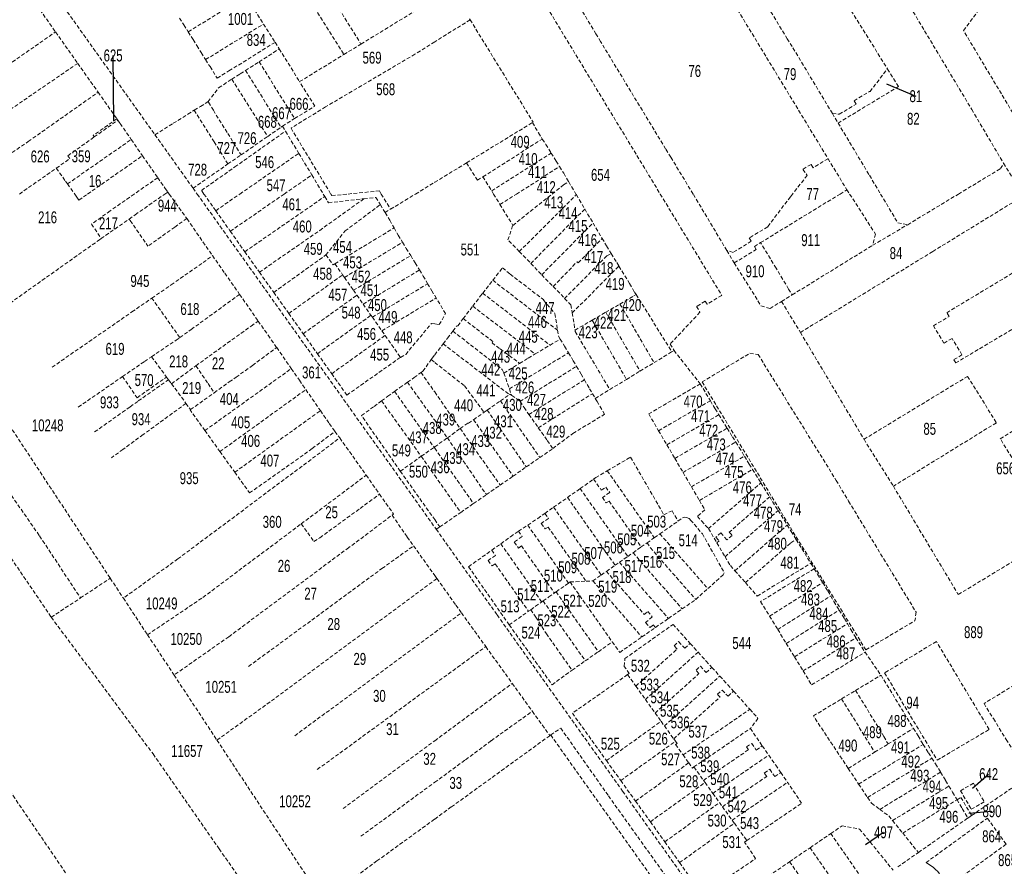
# Model space of a CAD drawing. Header units: metres. Extents: x 133573 to 134388, y 432380 to 433484.
# Tile 3 of 7: x 133861 to 134191, y 432775 to 433058. Entities that reach past the tile are written whole.
import ezdxf
from ezdxf.enums import TextEntityAlignment as Align

# ---------------------------------------------------------------- set-up
doc = ezdxf.new("R2010")
doc.units = ezdxf.units.M
doc.linetypes.add('DASHED2', pattern=[0.375, 0.25, -0.125])
doc.layers.add('2007', color=7, linetype='Continuous')
doc.layers.add('B-XX-AL-KADASTRALEGRENS-G', color=7, linetype='DASHED2', lineweight=18, true_color=0xc70000)
doc.styles.get("Standard").update_dxf_attribs({"font": 'arial.ttf'})

msp = doc.modelspace()

# ---------------------------------------------------------------- linework, layer by layer
at = {"layer": '2007'}
for points in [[(133892.695, 433024.355), (133892.415, 433046.344)], [(134151.155, 433036.875), (134160.969, 433032.728)], [(134179.885, 432801.315), (134185.331, 432805.989)], [(134178.645, 432792.915), (134186.44, 432793.568)], [(134144.095, 432782.415), (134150.174, 432786.534)]]:
    msp.add_lwpolyline(points, dxfattribs=at)
at = {"layer": 'B-XX-AL-KADASTRALEGRENS-G', "ltscale": 5}
for points in [[(133832.452, 433123.533), (133906.404, 433019.833)], [(134133.054, 433026.931), (134119.601, 433049.293), (134117.971, 433051.859), (134101.685, 433078.909), (134100.11, 433081.554), (134086.635, 433103.669), (134087.059, 433105.541)], [(133944.237, 433100.176), (133975.348, 433050.156)], [(134077.97, 433100.119), (134131.596, 433011.809)], [(134122.531, 433088.341), (134137.557, 433097.09), (134139.233, 433094.397), (134139.803, 433094.739), (134179.663, 433028.301), (134190.34, 433010.267)], [(133939.995, 433094.095), (133969.605, 433046.642)], [(134122.531, 433088.341), (134151.438, 433041.921)], [(134086.467, 433000), (134078.975, 433012.322), (134077.26, 433015.103), (134055.521, 433050.965), (134053.961, 433053.559), (134040.523, 433075.862), (134040.969, 433077.62)], [(134031.692, 433072.159), (134075.47, 433000)], [(134207.901, 433002.998), (134176.915, 433054.645), (134181.649, 433061.02), (134199.594, 433072.019)], [(133866.03, 433064.318), (133866.836, 433063.172), (133873.164, 433054.207)], [(133917.555, 433054.241), (133936.836, 433066.153)], [(133975.348, 433050.156), (134000, 433065.243)], [(133939.712, 433061.614), (133942.724, 433056.862)], [(133914.675, 433058.828), (133916.077, 433056.573), (133917.555, 433054.241)], [(133923.376, 433044.955), (133942.724, 433056.862)], [(133942.724, 433056.862), (133946.605, 433050.739)], [(134011.854, 433058.285), (134000, 433050.889)], [(134011.695, 433058.542), (134011.854, 433058.285)], [(134011.854, 433058.285), (134032.904, 433024.089)], [(133821.77, 433018.428), (133873.164, 433054.207)], [(133873.164, 433054.207), (133880.574, 433043.708)], [(133917.555, 433054.241), (133919.208, 433051.635), (133920.449, 433049.639)], [(133931.18, 433041.179), (133946.605, 433050.739)], [(133946.605, 433050.739), (133947.997, 433048.55)], [(133969.605, 433046.642), (133975.348, 433050.156)], [(134000, 433050.889), (133993.38, 433046.759)], [(133920.449, 433049.639), (133921.908, 433047.291), (133923.376, 433044.955)], [(133941.27, 433044.241), (133947.997, 433048.55)], [(133947.997, 433048.55), (133954.805, 433037.584)], [(133954.805, 433037.584), (133969.605, 433046.642)], [(133993.38, 433046.759), (133963.505, 433029.149)], [(133828.563, 433008.103), (133880.574, 433043.708)], [(133880.574, 433043.708), (133887.398, 433034.039)], [(133923.376, 433044.955), (133924.709, 433042.834)], [(133936.704, 433041.316), (133941.27, 433044.241)], [(133941.27, 433044.241), (133953.139, 433025.224)], [(133924.709, 433042.834), (133924.848, 433042.612), (133927.252, 433038.745)], [(133927.252, 433038.745), (133931.18, 433041.179)], [(133932.14, 433038.393), (133934.976, 433040.209)], [(133934.976, 433040.209), (133936.704, 433041.316)], [(133936.704, 433041.316), (133948.579, 433022.353)], [(134133.054, 433026.931), (134135.36, 433026.685), (134140.981, 433030.087), (134140.311, 433031.195), (134145.49, 433034.326), (134145.636, 433034.245), (134151.438, 433041.921)], [(134134.966, 433023.741), (134155.165, 433035.935), (134151.438, 433041.921)], [(133927.722, 433035.563), (133932.14, 433038.393)], [(133932.14, 433038.393), (133944.144, 433019.277)], [(133953.139, 433025.224), (133959.877, 433029.415), (133954.805, 433037.584)], [(133838.619, 433000), (133864.018, 433017.557), (133887.398, 433034.039)], [(133887.398, 433034.039), (133893.67, 433025.152)], [(133924.165, 433030.899), (133927.722, 433035.563)], [(133919.587, 433028.039), (133921.646, 433029.325), (133924.088, 433030.798), (133924.165, 433030.899)], [(133925.954, 433028.018), (133924.165, 433030.899)], [(133906.404, 433019.833), (133912.509, 433023.648), (133917.428, 433026.69), (133919.587, 433028.039)], [(133919.587, 433028.039), (133926.206, 433017.444)], [(133925.954, 433028.018), (133930.756, 433020.287)], [(133963.505, 433029.149), (133951.932, 433022.031), (133965.254, 433000)], [(134133.054, 433026.931), (134134.966, 433023.741)], [(133893.67, 433025.152), (133885.779, 433019.597), (133886.113, 433019.094)], [(133886.113, 433019.094), (133893.986, 433024.705)], [(133893.67, 433025.152), (133893.986, 433024.705)], [(133893.986, 433024.705), (133894.775, 433023.588), (133898.484, 433018.234)], [(133949.068, 433022.692), (133953.139, 433025.224)], [(134010.663, 433010.433), (134032.714, 433023.901)], [(134032.714, 433023.901), (134032.904, 433024.089)], [(134032.714, 433023.901), (134034.702, 433020.461), (134036.012, 433018.402)], [(134134.966, 433023.741), (134145.442, 433006.258)], [(133930.756, 433020.287), (133935.225, 433013.092)], [(133933.133, 433009.041), (133950.079, 433021.011)], [(133944.144, 433019.277), (133948.579, 433022.353)], [(133948.579, 433022.353), (133949.068, 433022.692)], [(133949.068, 433022.692), (133950.079, 433021.011)], [(133950.079, 433021.011), (133954.532, 433013.608)], [(133873.418, 433008.65), (133877.978, 433011.86), (133877.304, 433012.817), (133886.113, 433019.094)], [(133877.148, 433003.372), (133898.484, 433018.234)], [(133898.484, 433018.234), (133902.25, 433012.797)], [(133906.404, 433019.833), (133919.157, 433001.949)], [(133926.206, 433017.444), (133930.829, 433010.044)], [(133935.225, 433013.092), (133944.144, 433019.277)], [(134016.153, 433005.792), (134036.012, 433018.402)], [(134036.012, 433018.402), (134037.163, 433016.592), (134038.973, 433013.678)], [(133883.888, 433000), (133902.25, 433012.797)], [(133902.25, 433012.797), (133907.335, 433005.454)], [(133930.829, 433010.044), (133935.225, 433013.092)], [(133934.816, 433000), (133954.532, 433013.608)], [(133954.532, 433013.608), (133958.888, 433006.367)], [(134000, 433003.921), (134010.663, 433010.433)], [(134010.663, 433010.433), (134014.302, 433004.617)], [(134019.067, 433001.039), (134038.973, 433013.678)], [(134038.973, 433013.678), (134040.635, 433011.002), (134041.771, 433009.161)], [(134131.596, 433011.809), (134126.612, 433008.769), (134125.912, 433009.916), (134123.154, 433008.234)], [(134131.596, 433011.809), (134137.914, 433001.405)], [(133861.067, 433000), (133873.418, 433008.65)], [(133873.418, 433008.65), (133876.496, 433004.279), (133877.148, 433003.372)], [(133919.157, 433001.949), (133930.829, 433010.044)], [(133922.816, 433000), (133921.977, 433001.186), (133933.133, 433009.041)], [(134027.342, 433000), (134041.771, 433009.161)], [(134041.771, 433009.161), (134043.151, 433006.924), (134044.828, 433004.091)], [(134123.154, 433008.234), (134124.622, 433006.231), (134119.718, 433000)], [(134175.229, 433000), (134189.33, 433008.511), (134190.34, 433010.267)], [(134190.34, 433010.267), (134196.643, 433000)], [(133907.335, 433005.454), (133899.506, 433000)], [(133907.335, 433005.454), (133909.842, 433001.835), (133910.683, 433000.67)], [(133949.663, 433000), (133958.888, 433006.367)], [(133958.888, 433006.367), (133962.718, 433000)], [(133993.58, 433000), (134000, 433003.921)], [(134014.302, 433004.617), (134016.153, 433005.792)], [(134016.153, 433005.792), (134019.067, 433001.039)], [(134043.128, 433003.084), (134044.828, 433004.091)], [(134044.828, 433004.091), (134047.263, 433000)], [(134145.442, 433006.258), (134149.183, 433000)], [(133877.148, 433003.372), (133879.572, 433000)], [(133909.725, 433000), (133910.683, 433000.67)], [(133910.683, 433000.67), (133911.166, 433000)], [(133919.157, 433001.949), (133920.547, 433000)], [(133971.011, 433000), (133981.497, 433001.059), (133982.14, 433000)], [(134019.067, 433001.039), (134019.704, 433000)], [(134039.261, 433000), (134043.128, 433003.084)], [(134135.618, 433000), (134137.914, 433001.405)], [(134137.914, 433001.405), (134138.823, 433000)], [(133790.292, 433000), (133798.983, 432986.492), (133815.062, 432961.251), (133819.459, 432954.426), (133841.237, 432923.786), (133867.813, 432885.646), (133881.502, 432864.904)], [(133879.572, 433000), (133880.323, 432998.956), (133881.003, 432997.989), (133883.888, 433000)], [(133899.506, 433000), (133891.432, 432994.376), (133885.227, 432989.94), (133888.385, 432985.076)], [(133897.773, 432991.62), (133899.805, 432993.061), (133909.725, 433000)], [(133911.166, 433000), (133917.068, 432991.816)], [(133920.547, 433000), (134000, 432888.587)], [(133926.751, 432994.434), (133922.816, 433000)], [(133926.751, 432994.434), (133934.816, 433000)], [(133931.62, 432987.547), (133949.663, 433000)], [(133936.46, 432980.701), (133963.218, 432999.169)], [(133941.362, 432973.85), (133961.54, 432987.825), (133976.329, 432998.414)], [(133962.718, 433000), (133963.218, 432999.169)], [(133963.218, 432999.169), (133964.467, 432997.093), (133976.329, 432998.414)], [(133965.254, 433000), (133965.585, 432999.452)], [(133965.585, 432999.452), (133971.011, 433000)], [(133976.329, 432998.414), (133980.364, 432998.863), (133981.829, 432996.438)], [(133982.14, 433000), (133985.234, 432994.903)], [(133985.234, 432994.903), (133993.58, 433000)], [(134019.704, 433000), (134021.844, 432996.509)], [(134021.844, 432996.509), (134027.342, 433000)], [(134026.127, 432989.525), (134039.261, 433000)], [(134028.304, 432980.741), (134047.396, 432999.777)], [(134047.263, 433000), (134047.396, 432999.777)], [(134047.396, 432999.777), (134050.207, 432995.004)], [(134075.47, 433000), (134096.03, 432966.111), (134091.115, 432963.12), (134090.481, 432964.163), (134087.596, 432962.407), (134088.737, 432960.458), (134078.736, 432949.792)], [(134097.748, 432981.097), (134086.467, 433000)], [(134119.014, 432999.106), (134111.399, 432989.051), (134105.251, 432985.315), (134105.934, 432984.19), (134099.852, 432980.497), (134097.748, 432981.097)], [(134109.046, 432983.74), (134135.618, 433000)], [(134119.718, 433000), (134119.014, 432999.106)], [(134122.351, 432953.713), (134166.625, 432980.777), (134197.013, 432999.398)], [(134138.823, 433000), (134147.479, 432986.626), (134146.533, 432982.852)], [(134149.183, 433000), (134154.929, 432990.39), (134158.248, 432989.751)], [(134158.248, 432989.751), (134175.229, 433000)], [(134172.094, 432959.077), (134171.29, 432960.288), (134207.52, 432982.121), (134197.013, 432999.398)], [(133926.751, 432994.434), (133931.62, 432987.547)], [(133963.634, 432979.631), (133970.016, 432987.656), (133981.829, 432996.438)], [(133981.829, 432996.438), (133983.424, 432993.798)], [(133983.424, 432993.798), (133985.234, 432994.903)], [(134021.844, 432996.509), (134026.127, 432989.525)], [(134032.153, 432976.778), (134050.207, 432995.004)], [(134050.207, 432995.004), (134052.979, 432990.297)], [(133888.385, 432985.076), (133897.773, 432991.62)], [(133898.135, 432991.101), (133897.773, 432991.62)], [(133898.135, 432991.101), (133904.08, 432982.572)], [(133913.026, 432988.939), (133917.068, 432991.816)], [(133917.068, 432991.816), (133917.158, 432991.691), (133925.65, 432979.396)], [(133983.424, 432993.798), (133984.974, 432991.231), (133986.415, 432988.674)], [(133913.026, 432988.939), (133904.08, 432982.572)], [(133931.62, 432987.547), (133936.46, 432980.701)], [(133966.619, 432976.669), (133986.415, 432988.674)], [(133986.415, 432988.674), (133987.784, 432986.244), (133989.22, 432983.866)], [(134024.5, 432984.657), (134026.127, 432989.525)], [(134035.804, 432973.02), (134052.979, 432990.297)], [(134052.979, 432990.297), (134056.011, 432985.148)], [(134146.533, 432982.852), (134158.248, 432989.751)], [(133857.908, 432963.496), (133887.867, 432984.715), (133888.385, 432985.076)], [(134028.304, 432980.741), (134024.5, 432984.657)], [(134039.655, 432969.055), (134047.644, 432977.364), (134047.961, 432976.986), (134050.451, 432979.45), (134056.011, 432985.148)], [(134056.011, 432985.148), (134057.498, 432982.623), (134059.053, 432980.089)], [(133969.819, 432972.101), (133989.22, 432983.866)], [(133989.22, 432983.866), (133990.461, 432981.812), (133991.965, 432979.415)], [(134028.304, 432980.741), (134032.153, 432976.778)], [(134097.748, 432981.097), (134100.223, 432976.949)], [(134100.223, 432976.949), (134107.594, 432981.485), (134106.943, 432982.453), (134109.046, 432983.74)], [(134114.232, 432975.151), (134109.046, 432983.74)], [(134119.598, 432966.264), (134146.533, 432982.852)], [(133905.381, 432965.165), (133911.813, 432969.615), (133922.514, 432977.076), (133925.65, 432979.396)], [(133925.65, 432979.396), (133929.803, 432973.537), (133934.736, 432966.45)], [(133936.46, 432980.701), (133941.362, 432973.85)], [(133946.164, 432967.107), (133963.634, 432979.631)], [(133963.634, 432979.631), (133966.033, 432976.314), (133966.619, 432976.669)], [(133972.826, 432967.809), (133991.965, 432979.415)], [(133991.965, 432979.415), (133993.497, 432976.974), (133994.932, 432974.599)], [(134043.485, 432965.111), (134057.565, 432979.293), (134059.053, 432980.089)], [(134059.053, 432980.089), (134060.91, 432977.063), (134061.634, 432975.878)], [(133966.619, 432976.669), (133969.209, 432972.971)], [(133976.079, 432963.166), (133994.932, 432974.599)], [(133994.932, 432974.599), (133996.165, 432972.558), (133997.648, 432970.01)], [(134019.434, 432971.144), (134022.725, 432975.345), (134025.218, 432973.22), (134036.486, 432964.611)], [(134032.153, 432976.778), (134035.804, 432973.02)], [(134046.007, 432960.236), (134061.634, 432975.878)], [(134061.634, 432975.878), (134065.207, 432970.03), (134066.895, 432967.16), (134067.403, 432966.359)], [(134100.223, 432976.949), (134109.167, 432962.617), (134112.181, 432961.692), (134116.047, 432964.077)], [(134118.413, 432968.227), (134114.232, 432975.151)], [(133824.123, 432973.556), (133853.526, 432928.978), (133891.461, 432871.473)], [(133941.362, 432973.85), (133946.164, 432967.107)], [(133951.188, 432960.052), (133969.209, 432972.971)], [(133969.209, 432972.971), (133969.819, 432972.101)], [(133969.819, 432972.101), (133972.826, 432967.809)], [(134016.064, 432966.843), (134019.434, 432971.144)], [(134019.434, 432971.144), (134041.099, 432954.431)], [(134035.804, 432973.02), (134039.655, 432969.055)], [(133972.826, 432967.809), (133973.981, 432966.161)], [(133979.145, 432958.789), (133997.648, 432970.01)], [(133997.648, 432970.01), (133999.012, 432967.667), (134000, 432966.032)], [(134039.655, 432969.055), (134043.485, 432965.111)], [(134118.413, 432968.227), (134119.598, 432966.264)], [(133898.713, 432960.553), (133905.381, 432965.165)], [(133914.733, 432951.992), (133905.381, 432965.165)], [(133914.733, 432951.992), (133918.536, 432954.69), (133934.736, 432966.45)], [(133934.736, 432966.45), (133940.956, 432957.514)], [(133946.164, 432967.107), (133951.188, 432960.052)], [(133956.011, 432953.28), (133973.981, 432966.161)], [(133973.981, 432966.161), (133976.079, 432963.166)], [(133982.339, 432954.23), (134000, 432964.94)], [(134000, 432966.032), (134000.483, 432965.233)], [(134000, 432964.94), (134000.483, 432965.233)], [(134003.639, 432960.009), (134000.483, 432965.233)], [(134012.727, 432962.481), (134015.244, 432965.796), (134016.064, 432966.843)], [(134016.064, 432966.843), (134038.595, 432949.449)], [(134036.486, 432964.611), (134036.426, 432964.532), (134040.249, 432959.986), (134041.099, 432954.431)], [(134043.485, 432965.111), (134045.561, 432962.974), (134046.007, 432960.236)], [(134061.982, 432963.205), (134066.665, 432965.923), (134067.403, 432966.359)], [(134067.403, 432966.359), (134079.364, 432947.242)], [(134116.047, 432964.077), (134119.598, 432966.264)], [(133976.079, 432963.166), (133978.691, 432959.437)], [(134009.561, 432958.313), (134012.727, 432962.481)], [(134012.727, 432962.481), (134033.649, 432946.518)], [(134057.223, 432960.442), (134061.982, 432963.205)], [(134061.982, 432963.205), (134063.125, 432961.246), (134073.393, 432943.614)], [(134116.047, 432964.077), (134122.351, 432953.713)], [(133872.001, 432942.074), (133898.713, 432960.553)], [(133951.188, 432960.052), (133956.011, 432953.28)], [(133960.774, 432946.592), (133978.691, 432959.437)], [(133978.691, 432959.437), (133979.145, 432958.789)], [(133979.145, 432958.789), (133982.339, 432954.23)], [(134000, 432956.529), (134001.538, 432956.313), (134003.639, 432960.009)], [(134006.09, 432954.151), (134007.346, 432955.795), (134007.762, 432955.945), (134009.561, 432958.313)], [(134009.561, 432958.313), (134019.428, 432950.659), (134019.177, 432950.26), (134021.903, 432948.177), (134028.427, 432943.364)], [(134046.007, 432960.236), (134046.946, 432954.475)], [(134046.946, 432954.475), (134052.698, 432957.815)], [(134052.698, 432957.815), (134057.223, 432960.442)], [(134052.698, 432957.815), (134053.976, 432955.61), (134064.17, 432938.009)], [(134057.223, 432960.442), (134058.204, 432958.781), (134068.682, 432940.751)], [(134166.858, 432955.91), (134172.094, 432959.077)], [(133920.124, 432942.525), (133924.529, 432945.746), (133938.618, 432955.847), (133940.956, 432957.514)], [(133940.956, 432957.514), (133944.252, 432952.777), (133947.135, 432948.637)], [(133988.565, 432945.342), (133990.299, 432946.336), (133998.894, 432956.685), (134000, 432956.529)], [(134041.099, 432954.431), (134041.393, 432952.513), (134042.009, 432951.473)], [(134046.946, 432954.475), (134047.024, 432953.995), (134058.582, 432934.613)], [(134170.374, 432950.103), (134166.858, 432955.91)], [(134194.666, 432955.623), (134174.359, 432943.522), (134173.701, 432944.609)], [(133905.282, 432945.6), (133913.503, 432951.12), (133914.733, 432951.992)], [(133956.011, 432953.28), (133960.774, 432946.592)], [(133965.551, 432939.884), (133983.417, 432952.691)], [(133982.339, 432954.23), (133983.417, 432952.691)], [(133983.417, 432952.691), (133988.565, 432945.342)], [(134002.837, 432949.892), (134004.253, 432951.747), (134006.09, 432954.151)], [(134006.09, 432954.151), (134022.556, 432941.333), (134023.147, 432940.128)], [(134038.595, 432949.449), (134042.009, 432951.473)], [(134042.009, 432951.473), (134043.438, 432949.062), (134044.753, 432946.881)], [(134122.351, 432953.713), (134143.631, 432917.973)], [(134173.701, 432944.609), (134176.395, 432946.221), (134173.096, 432951.733), (134170.374, 432950.103)], [(133926.273, 432933.525), (133931.266, 432937.193), (133933.54, 432938.715), (133939.041, 432942.643), (133947.135, 432948.637)], [(133947.135, 432948.637), (133952.032, 432941.606)], [(134000, 432946.178), (134002.837, 432949.892)], [(134002.837, 432949.892), (134024.947, 432932.909)], [(134033.649, 432946.518), (134038.595, 432949.449)], [(134078.736, 432949.792), (134080.068, 432947.67)], [(133895.569, 432938.943), (133902.901, 432944.001), (133905.282, 432945.6)], [(133905.282, 432945.6), (133910.295, 432938.794)], [(133960.774, 432946.592), (133965.551, 432939.884)], [(133965.551, 432939.884), (133970.622, 432932.763), (133988.135, 432945.093), (133988.565, 432945.342)], [(133995.454, 432940.302), (133996.035, 432940.726), (133998.822, 432944.606)], [(133998.822, 432944.606), (133999.164, 432945.083), (134000, 432946.178)], [(133998.822, 432944.606), (134000, 432943.681)], [(134025.001, 432934.823), (134044.753, 432946.881)], [(134028.427, 432943.364), (134031.327, 432945.142), (134033.649, 432946.518)], [(134044.753, 432946.881), (134046.346, 432944.239), (134047.455, 432942.368)], [(134073.393, 432943.614), (134079.364, 432947.242)], [(134079.364, 432947.242), (134080.068, 432947.67)], [(134080.068, 432947.67), (134088.841, 432936.52)], [(134089.461, 432937.13), (134105.436, 432946.734), (134108.19, 432946.34)], [(134108.19, 432946.34), (134134.33, 432904.22), (134138.466, 432897.276), (134161.073, 432860.107)], [(133911.949, 432936.548), (133920.124, 432942.525)], [(133920.124, 432942.525), (133924.179, 432936.59)], [(133923.129, 432920.885), (133952.032, 432941.606)], [(133952.032, 432941.606), (133954.761, 432937.687), (133956.906, 432934.584)], [(134000, 432943.681), (134010.005, 432935.822), (134016.549, 432926.998)], [(134023.147, 432940.128), (134028.427, 432943.364)], [(134028.56, 432930.657), (134047.455, 432942.368)], [(134047.455, 432942.368), (134048.989, 432939.78), (134050.079, 432937.878)], [(134068.682, 432940.751), (134073.393, 432943.614)], [(133880.775, 432928.738), (133895.569, 432938.943)], [(133895.569, 432938.943), (133900.445, 432931.885), (133910.295, 432938.794)], [(133910.295, 432938.794), (133910.952, 432937.901)], [(133990.9, 432937.046), (133993.117, 432938.594), (133995.454, 432940.302)], [(133995.454, 432940.302), (134000, 432933.786)], [(134023.147, 432940.128), (134025.001, 432934.823)], [(134058.582, 432934.613), (134064.17, 432938.009)], [(134064.17, 432938.009), (134068.682, 432940.751)], [(134143.631, 432917.973), (134178.298, 432939.022), (134187.914, 432923.5), (134153.46, 432902.271)], [(133886.243, 432920.426), (133895.522, 432927.003), (133898.118, 432928.843), (133900.854, 432930.774), (133910.952, 432937.901)], [(133910.952, 432937.901), (133911.811, 432936.735), (133911.949, 432936.548)], [(133911.949, 432936.548), (133916.799, 432929.961)], [(133924.179, 432936.59), (133926.273, 432933.525)], [(133986.584, 432933.993), (133988.34, 432935.258), (133990.9, 432937.046)], [(133990.9, 432937.046), (134000, 432924.36)], [(134025.001, 432934.823), (134025.76, 432932.652)], [(134031.516, 432926.296), (134050.079, 432937.878)], [(134050.079, 432937.878), (134051.789, 432934.895), (134052.797, 432933.195)], [(134088.841, 432936.52), (134071.617, 432926.468), (134074.906, 432920.851)], [(134088.841, 432936.52), (134092.222, 432930.843)], [(134144.259, 432847.523), (134118.547, 432889.198), (134115.436, 432894.41), (134089.461, 432937.13)], [(133918.327, 432927.887), (133926.273, 432933.525)], [(133928.161, 432913.864), (133956.906, 432934.584)], [(133956.906, 432934.584), (133961.77, 432927.547)], [(133982.221, 432930.803), (133984.292, 432932.341), (133986.584, 432933.993)], [(133986.584, 432933.993), (133999.791, 432915.295)], [(134000, 432933.786), (134008.53, 432921.56)], [(134021.996, 432930.833), (134024.947, 432932.909)], [(134024.947, 432932.909), (134025.091, 432933.011), (134025.76, 432932.652)], [(134025.76, 432932.652), (134028.476, 432930.787), (134028.56, 432930.657)], [(134034.669, 432921.827), (134052.797, 432933.195)], [(134039.528, 432914.865), (134046.258, 432919.952), (134056.862, 432926.324), (134054.318, 432930.628), (134053.711, 432931.652)], [(134052.797, 432933.195), (134053.711, 432931.652)], [(134053.711, 432931.652), (134058.582, 432934.613)], [(133916.799, 432929.961), (133907.614, 432923.271), (133902.481, 432919.532), (133895.704, 432914.589), (133891.905, 432911.818)], [(133916.799, 432929.961), (133918.327, 432927.887)], [(133988.498, 432907.295), (133975.517, 432925.917), (133979.706, 432928.937), (133982.221, 432930.803)], [(133982.221, 432930.803), (133995.518, 432912.268)], [(134017.603, 432927.74), (134021.996, 432930.833)], [(134021.996, 432930.833), (134035.177, 432911.85)], [(134028.56, 432930.657), (134029.906, 432928.578), (134031.516, 432926.296)], [(134074.906, 432920.851), (134092.222, 432930.843)], [(134092.222, 432930.843), (134093.819, 432928.162), (134095.075, 432926.16)], [(134197.908, 432903.857), (134189.236, 432918.139), (134209.481, 432930.568)], [(133923.129, 432920.885), (133918.183, 432927.785), (133918.327, 432927.887)], [(133933.113, 432906.956), (133961.77, 432927.547)], [(133961.77, 432927.547), (133964.729, 432923.266), (133966.626, 432920.625)], [(134013.012, 432924.509), (134016.549, 432926.998)], [(134016.549, 432926.998), (134017.603, 432927.74)], [(134017.603, 432927.74), (134030.646, 432908.709)], [(134031.516, 432926.296), (134034.669, 432921.827)], [(134077.676, 432916.12), (134095.075, 432926.16)], [(134095.075, 432926.16), (134096.114, 432924.505), (134097.838, 432921.678)], [(134000, 432924.36), (134004.242, 432918.447)], [(134004.242, 432918.447), (134006.075, 432919.745), (134005.797, 432919.59), (134008.53, 432921.56)], [(134008.53, 432921.56), (134011.039, 432923.368), (134011.306, 432923.308), (134013.012, 432924.509)], [(134008.53, 432921.56), (134021.907, 432902.653)], [(134013.012, 432924.509), (134026.211, 432905.636)], [(134034.669, 432921.827), (134037.684, 432917.552), (134039.528, 432914.865)], [(134080.336, 432911.578), (134097.838, 432921.678)], [(134097.838, 432921.678), (134099.583, 432918.815), (134100.701, 432917.038)], [(133914.071, 432877.933), (133968.224, 432918.4)], [(133923.129, 432920.885), (133928.161, 432913.864)], [(133933.113, 432906.956), (133938.077, 432900.031), (133953.426, 432910.843), (133959.046, 432914.857), (133966.626, 432920.625)], [(133966.626, 432920.625), (133968.224, 432918.4)], [(133968.224, 432918.4), (133972.588, 432912.322), (133977.083, 432905.941)], [(134000, 432915.443), (134004.242, 432918.447)], [(134004.242, 432918.447), (134017.298, 432899.459)], [(134074.906, 432920.851), (134077.676, 432916.12)], [(133995.518, 432912.268), (133999.791, 432915.295)], [(133999.791, 432915.295), (134000, 432915.443)], [(133999.791, 432915.295), (134000, 432914.997)], [(134000, 432914.997), (134012.999, 432896.479)], [(134035.177, 432911.85), (134039.528, 432914.865)], [(134077.676, 432916.12), (134080.336, 432911.578)], [(134083.09, 432906.876), (134100.701, 432917.038)], [(134100.701, 432917.038), (134101.836, 432915.232), (134103.618, 432912.32)], [(134143.631, 432917.973), (134153.46, 432902.271)], [(134175.176, 432866.035), (134230.126, 432899.373), (134219.402, 432916.939), (134197.908, 432903.857)], [(133928.161, 432913.864), (133933.113, 432906.956)], [(133988.498, 432907.295), (133995.518, 432912.268)], [(133995.518, 432912.268), (134000, 432905.884)], [(134030.646, 432908.709), (134035.177, 432911.85)], [(134057.756, 432907.422), (134065.525, 432911.993), (134076.682, 432892.735), (134079.4, 432894.054), (134081.39, 432890.606)], [(134080.336, 432911.578), (134083.09, 432906.876)], [(134085.892, 432902.092), (134103.618, 432912.32)], [(134103.618, 432912.32), (134105.225, 432909.692), (134106.347, 432907.893)], [(134026.211, 432905.636), (134030.646, 432908.709)], [(133955.383, 432889.708), (133977.083, 432905.941)], [(133977.083, 432905.941), (133981.539, 432899.614)], [(133988.498, 432907.295), (134000, 432891.096)], [(134000, 432905.884), (134008.696, 432893.497)], [(134021.907, 432902.653), (134026.211, 432905.636)], [(134053.16, 432904.634), (134053.875, 432905.137), (134057.756, 432907.422)], [(134057.756, 432907.422), (134073.483, 432885.049)], [(134083.09, 432906.876), (134085.892, 432902.092)], [(134088.574, 432897.513), (134106.347, 432907.893)], [(134106.347, 432907.893), (134109.15, 432903.398)], [(134017.298, 432899.459), (134021.907, 432902.653)], [(134048.669, 432901.479), (134053.16, 432904.634)], [(134053.16, 432904.634), (134055.747, 432900.954), (134057.243, 432902.005), (134058.544, 432900.154), (134056.122, 432898.504), (134057.417, 432896.661), (134058.328, 432897.282), (134069.096, 432881.965)], [(134085.892, 432902.092), (134088.574, 432897.513)], [(134091.61, 432888.094), (134109.15, 432903.398)], [(134109.15, 432903.398), (134112.074, 432898.71)], [(134153.46, 432902.271), (134175.176, 432866.035)], [(133955.383, 432889.708), (133959.6, 432883.728), (133961.575, 432885.026), (133975.059, 432894.86), (133981.539, 432899.614)], [(133981.539, 432899.614), (133986.257, 432892.916), (133985.776, 432892.587)], [(134012.999, 432896.479), (134017.298, 432899.459)], [(134039.779, 432895.232), (134044.444, 432898.51)], [(134044.444, 432898.51), (134048.669, 432901.479)], [(134044.444, 432898.51), (134058.462, 432878.512), (134060.391, 432875.846)], [(134048.669, 432901.479), (134064.606, 432878.809)], [(134112.074, 432898.71), (134098.548, 432886.909), (134099.472, 432885.822), (134097.756, 432884.311), (134095.775, 432886.673), (134094.085, 432885.186), (134095.166, 432883.957), (134094.404, 432883.293)], [(134112.074, 432898.71), (134114.903, 432894.174)], [(134008.696, 432893.497), (134012.999, 432896.479)], [(134036.878, 432893.193), (134039.779, 432895.232)], [(134039.779, 432895.232), (134055.716, 432872.56)], [(134088.574, 432897.513), (134090.412, 432894.375), (134087.922, 432892.184), (134089.277, 432890.644), (134091.61, 432888.094)], [(133848.777, 432892.198), (133871.735, 432858.462)], [(133931.104, 432851.941), (133970.744, 432881.354), (133985.776, 432892.587)], [(133985.776, 432892.587), (133990.816, 432885.28), (133992.94, 432882.309)], [(134001.727, 432888.664), (134008.696, 432893.497)], [(134031.114, 432889.266), (134034.476, 432891.505), (134036.878, 432893.193)], [(134036.878, 432893.193), (134038.051, 432891.524), (134035.644, 432889.844), (134036.966, 432887.963), (134037.921, 432888.627), (134050.662, 432870.503)], [(134084.544, 432891.747), (134084.143, 432891.845), (134083.732, 432891.868), (134083.323, 432891.815), (134082.93, 432891.689)], [(134097.15, 432878.684), (134114.903, 432894.174)], [(134114.903, 432894.174), (134117.963, 432889.266)], [(133922.468, 432865.085), (133955.383, 432889.708)], [(134000, 432891.096), (134001.727, 432888.664)], [(134000, 432888.587), (134000.509, 432887.873)], [(134000.509, 432887.873), (134001.727, 432888.664)], [(134028.028, 432887.212), (134031.114, 432889.266)], [(134031.114, 432889.266), (134044.751, 432869.866)], [(134075.33, 432886.347), (134081.39, 432890.606)], [(134081.39, 432890.606), (134082.93, 432891.689)], [(134085.613, 432890.962), (134085.393, 432891.216), (134085.137, 432891.435), (134084.852, 432891.613), (134084.544, 432891.747)], [(134085.613, 432890.962), (134089.551, 432886.369)], [(134100.451, 432873.986), (134117.963, 432889.266)], [(134117.963, 432889.266), (134119.276, 432887.16), (134120.957, 432884.426)], [(134000.509, 432887.873), (134020.894, 432859.215), (134062.854, 432800.288), (134105.161, 432740.805)], [(134022.121, 432883.027), (134025.395, 432885.361), (134028.028, 432887.212)], [(134028.028, 432887.212), (134029.246, 432885.48), (134026.631, 432883.602), (134028.034, 432881.606), (134028.988, 432882.305), (134040.056, 432866.56)], [(134073.483, 432885.049), (134075.33, 432886.347)], [(134075.33, 432886.347), (134091.357, 432868.013)], [(134089.551, 432886.369), (134096.9, 432873.309), (134096.522, 432872.651), (134091.357, 432868.013)], [(134091.61, 432888.094), (134094.404, 432883.293)], [(133937.749, 432841.979), (133982.367, 432874.744), (133992.94, 432882.309)], [(133992.94, 432882.309), (134000, 432872.436)], [(134019.119, 432880.888), (134022.121, 432883.027)], [(134022.121, 432883.027), (134035.803, 432863.564)], [(134066.36, 432880.042), (134069.096, 432881.965)], [(134069.096, 432881.965), (134071.034, 432883.327)], [(134071.034, 432883.327), (134073.483, 432885.049)], [(134071.034, 432883.327), (134072.176, 432881.702), (134087.312, 432864.389)], [(134094.404, 432883.293), (134097.15, 432878.684)], [(134103.936, 432870.047), (134119.139, 432883.311), (134120.957, 432884.426)], [(134120.957, 432884.426), (134122.797, 432881.436), (134125.832, 432876.502)], [(134011.353, 432875.356), (134019.119, 432880.888)], [(134019.119, 432880.888), (134020.34, 432879.151), (134017.891, 432877.455), (134019.189, 432875.609), (134020.266, 432876.272), (134031.386, 432860.453)], [(134061.787, 432876.827), (134064.606, 432878.809)], [(134064.606, 432878.809), (134066.36, 432880.042)], [(134066.36, 432880.042), (134082.796, 432861.242)], [(134097.15, 432878.684), (134098.912, 432875.726), (134100.451, 432873.986)], [(134222.875, 432880.164), (134207.423, 432870.864), (134209.068, 432868.24), (134213.372, 432861.201), (134219.587, 432851.344), (134183.779, 432829.587), (134186.926, 432824.528), (134191.156, 432817.576), (134199.006, 432805.356)], [(133914.071, 432877.933), (133895.847, 432864.823)], [(134024.921, 432855.899), (134011.353, 432875.356)], [(134057.484, 432873.803), (134060.391, 432875.846)], [(134060.391, 432875.846), (134061.787, 432876.827)], [(134061.787, 432876.827), (134078.208, 432858.044)], [(134107.916, 432865.549), (134125.832, 432876.502)], [(134125.832, 432876.502), (134126.959, 432874.67)], [(134000, 432872.436), (134000.75, 432871.387)], [(134052.944, 432870.612), (134055.716, 432872.56)], [(134055.716, 432872.56), (134057.484, 432873.803)], [(134057.484, 432873.803), (134070.07, 432859.407), (134071.258, 432860.38), (134072.803, 432858.613), (134070.563, 432856.656), (134072.044, 432854.962), (134073.128, 432855.909), (134073.892, 432855.035)], [(134100.451, 432873.986), (134103.936, 432870.047)], [(134126.959, 432874.67), (134109.046, 432863.703)], [(134126.959, 432874.67), (134128.104, 432872.81), (134129.819, 432870.019)], [(133881.502, 432864.904), (133891.461, 432871.473)], [(133891.461, 432871.473), (133895.847, 432864.823)], [(133945.356, 432830.466), (134000, 432870.833)], [(134000, 432870.833), (134000.75, 432871.387)], [(134000.75, 432871.387), (134007.086, 432862.525), (134008.95, 432859.935)], [(134040.625, 432866.96), (134044.751, 432869.866)], [(134044.751, 432869.866), (134045.289, 432870.245)], [(134045.289, 432870.245), (134050.662, 432870.503)], [(134045.289, 432870.245), (134059.428, 432850.195)], [(134050.662, 432870.503), (134052.944, 432870.612)], [(134052.944, 432870.612), (134069.337, 432851.861)], [(134103.936, 432870.047), (134107.916, 432865.549)], [(134112.033, 432858.823), (134129.819, 432870.019)], [(134129.819, 432870.019), (134131.533, 432867.231), (134132.509, 432865.54)], [(134036.275, 432863.897), (134038.164, 432865.227), (134040.056, 432866.56)], [(134040.056, 432866.56), (134040.625, 432866.96)], [(134040.625, 432866.96), (134054.752, 432846.921)], [(134087.312, 432864.389), (134091.357, 432868.013)], [(134114.761, 432854.367), (134132.509, 432865.54)], [(134132.509, 432865.54), (134133.583, 432863.677), (134135.356, 432860.833)], [(133871.735, 432858.462), (133881.502, 432864.904)], [(133895.847, 432864.823), (133903.922, 432852.582)], [(133903.922, 432852.582), (133922.468, 432865.085)], [(134032.117, 432860.968), (134033.759, 432862.124), (134035.803, 432863.564)], [(134035.803, 432863.564), (134036.275, 432863.897)], [(134036.275, 432863.897), (134050.394, 432843.869)], [(134082.796, 432861.242), (134087.312, 432864.389)], [(134109.046, 432863.703), (134112.033, 432858.823)], [(134000, 432853.328), (134008.95, 432859.935)], [(134008.95, 432859.935), (134017.095, 432848.617)], [(134024.921, 432855.899), (134031.386, 432860.453)], [(134031.386, 432860.453), (134032.117, 432860.968)], [(134032.117, 432860.968), (134033.873, 432858.474), (134037.361, 432852.931), (134045.945, 432840.754)], [(134078.208, 432858.044), (134082.796, 432861.242)], [(134117.633, 432849.676), (134135.356, 432860.833)], [(134135.356, 432860.833), (134137.096, 432858.043), (134138.092, 432856.324)], [(134161.073, 432860.107), (134160.663, 432857.3)], [(133871.735, 432858.462), (133905.783, 432812.725), (133927.883, 432781), (133934.378, 432771.693), (133946.934, 432752.347)], [(134024.921, 432855.899), (134039.288, 432835.852), (134045.945, 432840.754)], [(134063.639, 432844.612), (134079.738, 432856.062), (134085.483, 432849.667)], [(134073.892, 432855.035), (134078.208, 432858.044)], [(134112.033, 432858.823), (134114.761, 432854.367)], [(134120.387, 432845.178), (134138.092, 432856.324)], [(134138.092, 432856.324), (134139.268, 432854.296), (134140.95, 432851.604)], [(134144.259, 432847.523), (134160.663, 432857.3)], [(133903.922, 432852.582), (133912.813, 432839.104)], [(133953.189, 432818.774), (134000, 432853.328)], [(134069.337, 432851.861), (134073.892, 432855.035)], [(134114.761, 432854.367), (134117.633, 432849.676)], [(133931.104, 432851.941), (133912.813, 432839.104)], [(134054.752, 432846.921), (134059.428, 432850.195)], [(134059.428, 432850.195), (134061.906, 432846.681), (134069.337, 432851.861)], [(134067.298, 432835.401), (134081.096, 432847.796), (134080.073, 432848.916), (134081.623, 432850.309), (134083.685, 432848.052), (134085.483, 432849.667)], [(134085.483, 432849.667), (134088.12, 432846.759)], [(134117.633, 432849.676), (134120.387, 432845.178)], [(134123.268, 432840.472), (134140.95, 432851.604)], [(134140.95, 432851.604), (134143.978, 432846.755)], [(134167.833, 432850.361), (134150.534, 432839.804)], [(134185.498, 432820.911), (134167.833, 432850.361)], [(134000, 432836.15), (134017.095, 432848.617)], [(134017.095, 432848.617), (134025.931, 432836.34)], [(134050.394, 432843.869), (134054.752, 432846.921)], [(134070.507, 432830.937), (134088.12, 432846.759)], [(134088.12, 432846.759), (134090.81, 432843.793), (134092.733, 432841.651)], [(134126.116, 432835.82), (134143.978, 432846.755)], [(134143.978, 432846.755), (134149.325, 432839.07)], [(134045.945, 432840.754), (134050.394, 432843.869)], [(134064.538, 432839.242), (134065.101, 432839.635), (134063.435, 432842.021), (134063.639, 432844.612)], [(134120.387, 432845.178), (134123.268, 432840.472)], [(133912.813, 432839.104), (133927.172, 432817.335)], [(134064.538, 432839.242), (134046.059, 432826.349), (134057.434, 432810.493)], [(134064.538, 432839.242), (134067.298, 432835.401)], [(134073.758, 432826.415), (134088.424, 432839.591), (134087.434, 432840.761), (134088.948, 432842.121), (134090.808, 432839.922), (134092.733, 432841.651)], [(134092.733, 432841.651), (134095.399, 432838.752)], [(134123.268, 432840.472), (134126.116, 432835.82)], [(134150.534, 432839.804), (134168.099, 432810.629), (134185.498, 432820.911)], [(133960.732, 432807.514), (134000, 432836.15)], [(134000, 432817.138), (134025.931, 432836.34)], [(134025.931, 432836.34), (134032.671, 432826.975)], [(134076.861, 432822.099), (134095.399, 432838.752)], [(134095.399, 432838.752), (134098.072, 432835.845), (134099.991, 432833.709)], [(134140.822, 432833.952), (134149.325, 432839.07)], [(134149.325, 432839.07), (134160.174, 432821.261)], [(134067.298, 432835.401), (134070.507, 432830.937)], [(134079.956, 432817.793), (134095.488, 432831.745), (134094.565, 432832.694), (134096.144, 432834.113), (134098.148, 432832.053), (134099.991, 432833.709)], [(134099.991, 432833.709), (134105.435, 432827.65)], [(134136.154, 432831.142), (134140.822, 432833.952)], [(134140.822, 432833.952), (134150.296, 432818.566), (134151.685, 432816.061)], [(133924.626, 432699.611), (133909.717, 432721.601), (133900.293, 432735.728), (133894.952, 432744.832), (133882.858, 432763.669), (133859.533, 432797.888), (133842.099, 432824.102), (133836.601, 432831.793)], [(133927.172, 432817.335), (133945.356, 432830.466)], [(134070.507, 432830.937), (134073.758, 432826.415)], [(134126.692, 432825.447), (134136.154, 432831.142)], [(134136.154, 432831.142), (134147.175, 432813.298)], [(134000, 432803.234), (134010.317, 432810.773), (134018.899, 432817.163), (134021.872, 432819.29), (134032.671, 432826.975)], [(134032.671, 432826.975), (134038.517, 432818.852)], [(134073.758, 432826.415), (134075.75, 432823.644)], [(134083.078, 432812.386), (134105.435, 432827.65)], [(134105.435, 432827.65), (134108.164, 432824.612), (134105.604, 432821.255)], [(134057.434, 432810.493), (134075.75, 432823.644)], [(134075.75, 432823.644), (134076.861, 432822.099)], [(134138.35, 432807.892), (134126.692, 432825.447)], [(134038.804, 432819.069), (134042.172, 432821.372), (134058.137, 432798.699), (134101.38, 432738.212), (134105.161, 432740.805)], [(134076.861, 432822.099), (134079.956, 432817.793)], [(134086.724, 432808.364), (134105.604, 432821.255)], [(134105.604, 432821.255), (134109.599, 432815.406)], [(134151.685, 432816.061), (134160.174, 432821.261)], [(134160.174, 432821.261), (134161.704, 432818.75), (134163.474, 432815.909)], [(133927.172, 432817.335), (133962.522, 432763.744)], [(133969.35, 432794.441), (134000, 432817.138)], [(134000, 432790.942), (134005.59, 432795.001), (134038.517, 432818.852)], [(134038.517, 432818.852), (134038.804, 432819.069)], [(134038.804, 432819.069), (134079.011, 432762.505)], [(134062.243, 432803.817), (134080.552, 432816.963)], [(134079.956, 432817.793), (134080.552, 432816.963)], [(134080.552, 432816.963), (134081.09, 432816.214), (134080.598, 432815.866), (134083.078, 432812.386)], [(134089.95, 432803.875), (134104.948, 432814.115), (134104.288, 432815.06), (134106.053, 432816.265), (134107.603, 432814.043), (134109.599, 432815.406)], [(134147.175, 432813.298), (134151.685, 432816.061)], [(134109.599, 432815.406), (134111.766, 432812.303)], [(134138.35, 432807.892), (134147.175, 432813.298)], [(134141.841, 432802.658), (134163.474, 432815.909)], [(134163.474, 432815.909), (134165.218, 432813.11), (134166.354, 432811.345)], [(134057.434, 432810.493), (134062.243, 432803.817)], [(134067.189, 432796.951), (134084.985, 432809.729)], [(134083.078, 432812.386), (134084.985, 432809.729)], [(134084.985, 432809.729), (134086.215, 432808.016), (134086.724, 432808.364)], [(134093.069, 432799.537), (134111.766, 432812.303)], [(134111.766, 432812.303), (134114.104, 432808.957), (134115.772, 432806.514)], [(134144.837, 432798.164), (134166.354, 432811.345)], [(134166.354, 432811.345), (134167.598, 432809.412), (134169.261, 432806.64)], [(134086.724, 432808.364), (134089.95, 432803.875)], [(134096.265, 432795.089), (134111.076, 432805.201), (134110.274, 432806.342), (134112.101, 432807.59), (134113.817, 432805.15)], [(134113.817, 432805.15), (134115.772, 432806.514)], [(134115.772, 432806.514), (134118.017, 432803.226)], [(134138.35, 432807.892), (134141.841, 432802.658)], [(134148.918, 432794.178), (134169.261, 432806.64)], [(134169.261, 432806.64), (134170.942, 432803.837), (134172.037, 432802)], [(133975.329, 432785.205), (134000, 432803.234)], [(134062.243, 432803.817), (134067.189, 432796.951)], [(134072.167, 432790.04), (134090.456, 432803.172)], [(134089.95, 432803.875), (134090.456, 432803.172)], [(134090.456, 432803.172), (134093.069, 432799.537)], [(134099.503, 432790.585), (134118.017, 432803.226)], [(134104.43, 432783.73), (134122.772, 432796.258), (134118.017, 432803.226)], [(134180.211, 432802.929), (134175.902, 432800.416)], [(134179.622, 432792.138), (134198.869, 432805.263)], [(134180.211, 432802.929), (134183.834, 432796.72)], [(134141.841, 432802.658), (134144.837, 432798.164)], [(134153.161, 432790.438), (134172.037, 432802)], [(134172.037, 432802), (134173.269, 432799.935), (134174.759, 432797.404)], [(134175.902, 432800.416), (134179.523, 432794.207)], [(134067.189, 432796.951), (134072.167, 432790.04)], [(134076.996, 432783.336), (134095.278, 432796.463)], [(134093.069, 432799.537), (134095.278, 432796.463)], [(134095.278, 432796.463), (134096.265, 432795.089)], [(134144.837, 432798.164), (134146.131, 432796.224), (134148.918, 432794.178)], [(134156.564, 432786.258), (134174.759, 432797.404)], [(134174.759, 432797.404), (134176.038, 432798.188)], [(134174.759, 432797.404), (134176.505, 432794.438)], [(134176.038, 432798.188), (134179.622, 432792.138)], [(134183.834, 432796.72), (134179.523, 432794.207)], [(134096.265, 432795.089), (134099.503, 432790.585)], [(134148.918, 432794.178), (134151.896, 432791.991), (134153.161, 432790.438)], [(134176.505, 432794.438), (134178.368, 432791.274)], [(133980.692, 432776.92), (134000, 432790.942)], [(134072.167, 432790.04), (134076.996, 432783.336)], [(134099.503, 432790.585), (134100.258, 432789.534)], [(134153.161, 432790.438), (134156.564, 432786.258)], [(134161.839, 432779.778), (134178.368, 432791.274)], [(134164.377, 432776.381), (134184.895, 432791.259)], [(134178.368, 432791.274), (134179.093, 432791.778), (134179.622, 432792.138)], [(134191.141, 432782.549), (134184.895, 432791.259)], [(134081.93, 432776.373), (134100.258, 432789.534)], [(134100.258, 432789.534), (134104.43, 432783.73)], [(134132.511, 432786.092), (134136.295, 432788.679), (134142.136, 432787.598)], [(134142.136, 432787.598), (134153.359, 432773.881)], [(134076.996, 432783.336), (134081.93, 432776.373)], [(134081.93, 432776.373), (134089.274, 432765.908), (134089.448, 432765.948), (134089.989, 432766.111), (134090.551, 432766.346), (134091.076, 432766.635), (134091.545, 432766.962), (134107.131, 432777.579), (134107.377, 432777.746), (134103.67, 432783.201), (134104.43, 432783.73)], [(134125.582, 432781.353), (134132.511, 432786.092)], [(134132.511, 432786.092), (134144.995, 432768.122)], [(134156.564, 432786.258), (134161.839, 432779.778)], [(134118.742, 432776.676), (134125.582, 432781.353)], [(134125.582, 432781.353), (134138.072, 432763.374)], [(134191.141, 432782.549), (134171.949, 432768.448)], [(133980.692, 432776.92), (133962.522, 432763.744)], [(134111.704, 432771.864), (134118.742, 432776.676)], [(134118.742, 432776.676), (134131.238, 432758.688)], [(134154.899, 432774.952), (134161.839, 432779.778)], [(134164.377, 432776.381), (134165.237, 432775.896), (134166.061, 432775.352), (134166.846, 432774.753), (134167.588, 432774.102), (134168.283, 432773.4), (134168.928, 432772.653)]]:
    msp.add_lwpolyline(points, dxfattribs=at)

# ---------------------------------------------------------------- texts
at = {"layer": '2007', "width": 0.68}
for s, p in [('1001', (133935.055, 433058.569)), ('834', (133940.282, 433051.543)), ('625', (133892.415, 433046.344)), ('569', (133979.045, 433045.616)), ('76', (134087.005, 433041.158)), ('79', (134118.883, 433040.114)), ('568', (133983.603, 433035.047)), ('81', (134160.969, 433032.728)), ('666', (133954.614, 433030.147)), ('667', (133948.754, 433027.03)), ('82', (134160.137, 433025.164)), ('668', (133944.016, 433024.163)), ('726', (133937.218, 433018.682)), ('727', (133930.45, 433015.376)), ('409', (134028.596, 433017.462)), ('626', (133868.012, 433012.576)), ('359', (133881.733, 433012.625)), ('410', (134031.245, 433011.702)), ('728', (133920.691, 433008.136)), ('546', (133943.116, 433010.674)), ('411', (134034.386, 433007.408)), ('654', (134055.464, 433006.41)), ('16', (133886.382, 433004.376)), ('547', (133946.935, 433002.899)), ('412', (134037.327, 433002.333)), ('77', (134126.472, 432999.968)), ('944', (133910.559, 432996.128)), ('461', (133952.201, 432996.558)), ('413', (134039.824, 432997.206)), ('216', (133870.492, 432992.201)), ('414', (134044.618, 432993.63)), ('217', (133890.85, 432990.259)), ('460', (133955.697, 432989.141)), ('415', (134047.932, 432989.315)), ('459', (133959.362, 432981.672)), ('454', (133969.156, 432982.273)), ('416', (134051.156, 432984.596)), ('911', (134125.804, 432984.594)), ('551', (134011.857, 432981.419)), ('417', (134053.205, 432978.946)), ('84', (134154.333, 432980.232)), ('453', (133972.513, 432977.135)), ('418', (134056.603, 432975.233)), ('458', (133962.519, 432973.327)), ('452', (133975.377, 432972.377)), ('910', (134107.169, 432974.176)), ('945', (133901.387, 432970.905)), ('419', (134060.343, 432969.927)), ('457', (133967.616, 432966.291)), ('451', (133978.365, 432967.81)), ('450', (133980.859, 432962.851)), ('447', (134036.943, 432961.898)), ('420', (134065.929, 432962.87)), ('618', (133918.107, 432961.535)), ('548', (133972.035, 432960.34)), ('449', (133984.369, 432958.884)), ('421', (134060.914, 432959.533)), ('446', (134034.363, 432957.225)), ('422', (134056.378, 432957.011)), ('456', (133977.21, 432953.198)), ('448', (133989.436, 432952.048)), ('445', (134031.292, 432952.239)), ('423', (134051.361, 432953.774)), ('619', (133893.061, 432948.208)), ('455', (133981.583, 432946.277)), ('443', (134022.062, 432945.588)), ('444', (134027.293, 432948.329)), ('218', (133914.321, 432943.999)), ('22', (133927.573, 432943.392)), ('361', (133958.806, 432940.326)), ('442', (134018.772, 432941.296)), ('425', (134027.908, 432940.037)), ('570', (133902.797, 432937.776)), ('219', (133918.687, 432935.113)), ('441', (134017.152, 432934.346)), ('426', (134030.133, 432935.292)), ('933', (133891.195, 432930.32)), ('404', (133931.295, 432931.468)), ('440', (134009.68, 432929.343)), ('430', (134025.983, 432929.477)), ('427', (134034.042, 432931.193)), ('470', (134086.442, 432930.605)), ('428', (134036.566, 432926.456)), ('471', (134088.985, 432925.705)), ('10248', (133870.537, 432922.643)), ('934', (133901.776, 432924.699)), ('405', (133935.104, 432923.654)), ('439', (134003.701, 432924.579)), ('431', (134023.025, 432923.993)), ('438', (133999.174, 432921.757)), ('432', (134019.322, 432920.191)), ('429', (134040.522, 432920.556)), ('472', (134091.681, 432920.865)), ('85', (134165.615, 432921.472)), ('406', (133938.431, 432917.419)), ('437', (133994.553, 432918.631)), ('433', (134015.394, 432917.384)), ('473', (134094.195, 432916.251)), ('549', (133988.864, 432914.246)), ('434', (134010.364, 432914.648)), ('407', (133944.881, 432910.846)), ('435', (134005.938, 432911.728)), ('474', (134097.167, 432911.519)), ('550', (133994.577, 432907.136)), ('436', (134001.817, 432908.615)), ('475', (134100.133, 432907.036)), ('656', (134191.009, 432908.249)), ('935', (133917.869, 432904.969)), ('476', (134102.919, 432901.899)), ('477', (134106.345, 432897.528)), ('25', (133965.525, 432893.571)), ('478', (134109.935, 432893.432)), ('74', (134120.602, 432894.527)), ('360', (133945.639, 432890.354)), ('503', (134074.256, 432890.434)), ('504', (134068.803, 432887.418)), ('479', (134113.353, 432888.913)), ('505', (134064.267, 432884.501)), ('514', (134084.795, 432884.183)), ('480', (134114.623, 432883.045)), ('507', (134053.223, 432879.921)), ('506', (134059.812, 432881.784)), ('515', (134077.235, 432879.911)), ('508', (134048.927, 432878.02)), ('516', (134072.918, 432876.977)), ('481', (134118.839, 432876.735)), ('26', (133949.604, 432875.637)), ('509', (134044.491, 432875.169)), ('517', (134066.666, 432875.577)), ('510', (134039.718, 432872.386)), ('518', (134062.645, 432871.901)), ('27', (133958.496, 432866.389)), ('511', (134035.307, 432868.894)), ('519', (134057.885, 432868.66)), ('482', (134123.261, 432868.893)), ('10249', (133908.665, 432863.062)), ('512', (134030.772, 432866.066)), ('521', (134046.161, 432864.003)), ('520', (134054.545, 432863.93)), ('483', (134125.728, 432864.386)), ('513', (134025.226, 432862.106)), ('522', (134042.147, 432860.327)), ('484', (134128.538, 432859.626)), ('523', (134037.526, 432857.422)), ('28', (133966.235, 432856.178)), ('524', (134032.205, 432853.328)), ('485', (134131.476, 432855.517)), ('889', (134180.271, 432853.468)), ('10250', (133916.883, 432851.189)), ('544', (134102.756, 432849.773)), ('486', (134134.3, 432850.337)), ('29', (133974.951, 432844.516)), ('487', (134137.552, 432846.36)), ('532', (134068.826, 432842.21)), ('10251', (133928.572, 432835.167)), ('533', (134071.922, 432835.929)), ('30', (133981.499, 432832.139)), ('534', (134075.368, 432831.668)), ('535', (134078.57, 432827.173)), ('94', (134159.9, 432829.882)), ('488', (134154.681, 432823.755)), ('31', (133985.879, 432821.051)), ('536', (134082.128, 432823.28)), ('537', (134088.057, 432820.183)), ('526', (134074.82, 432817.841)), ('489', (134146.433, 432820.005)), ('11657', (133917.122, 432813.714)), ('525', (134058.758, 432816.14)), ('490', (134138.222, 432815.537)), ('491', (134155.808, 432814.91)), ('32', (133998.313, 432811.086)), ('527', (134078.92, 432810.93)), ('538', (134088.982, 432813.172)), ('492', (134159.303, 432810.174)), ('539', (134092.038, 432808.604)), ('528', (134085.02, 432803.601)), ('540', (134095.366, 432804.342)), ('493', (134162.326, 432805.451)), ('642', (134185.331, 432805.989)), ('33', (134007.043, 432803.031)), ('494', (134166.405, 432801.836)), ('529', (134089.655, 432797.303)), ('541', (134098.224, 432799.841)), ('10252', (133953.295, 432796.902)), ('542', (134101.149, 432795.157)), ('495', (134168.616, 432796.281)), ('530', (134094.468, 432790.438)), ('496', (134172.025, 432791.726)), ('890', (134186.44, 432793.568)), ('543', (134105.347, 432789.607)), ('497', (134150.174, 432786.534)), ('864', (134186.344, 432785.184)), ('531', (134099.413, 432783.248)), ('865', (134191.656, 432777.215))]:
    msp.add_text(s, height=4, dxfattribs=at).set_placement(p, align=Align.MIDDLE)

doc.saveas('drawing.dxf')
